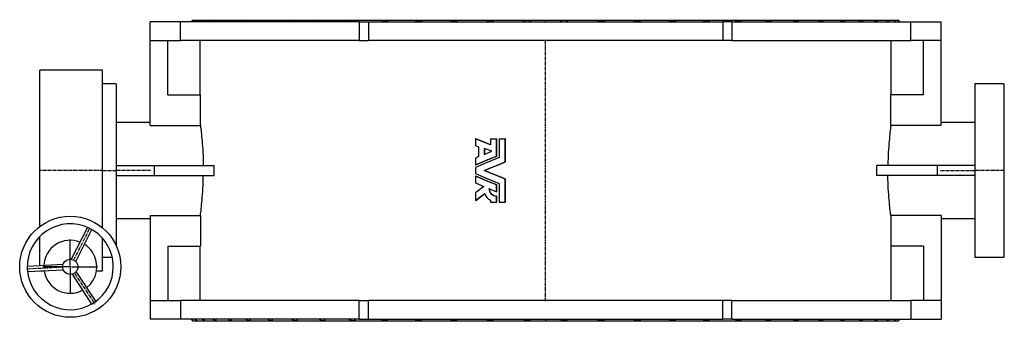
# Model space of a CAD drawing. Extents: x 1343 to 7620, y 815 to 5479.
# Tile 1 of 3: x 1343 to 5234, y 815 to 2009. Entities that reach past the tile are written whole.
import ezdxf

# ---------------------------------------------------------------- set-up
doc = ezdxf.new("R2010")
doc.units = 0
doc.linetypes.add('CENTERX2', pattern=[20.32, 12.7, -2.54, 2.54, -2.54])
doc.layers.get('0').update_dxf_attribs({"linetype": 'CONTINUOUS'})
doc.layers.add('FORMAT', color=7, linetype='CONTINUOUS')

# ---------------------------------------------------------------- blocks, each defined once
blk = doc.blocks.new('SW_CENTERMARKSYMBOL_1')
at = {"layer": 'FORMAT', "color": 0}
for p, q in [((0, 5), (0, 107.5)), ((-5, 0), (-107.5, 0)), ((0, 0), (-2.5, 0)), ((0, 0), (0, 2.5)), ((0, 0), (0, -2.5)), ((0, 0), (2.5, 0)), ((5, 0), (107.5, 0)), ((0, -5), (0, -107.5))]:
    blk.add_line(p, q, dxfattribs=at)

msp = doc.modelspace()

# ---------------------------------------------------------------- linework, layer by layer
at = {"color": 7, "linetype": 'CONTINUOUS'}
for p, q in [((1858.3, 1926.8), (1858.3, 2000.8)), ((1977.9, 2000.8), (1858.3, 2000.8)), ((1977.9, 1926.8), (1977.9, 2000.8)), ((2685, 2000.8), (1977.9, 2000.8)), ((2026.3, 2006.8), (2020.3, 2000.8)), ((2026.3, 2006.8), (4816.3, 2006.8)), ((2685, 2000.8), (2685, 1926.8)), ((2685, 2000.8), (2721.3, 2000.8)), ((2721.3, 2000.8), (2721.3, 1926.8)), ((2721.3, 2000.8), (4121.3, 2000.8)), ((4121.3, 2000.8), (4121.3, 1926.8)), ((4157.7, 2000.8), (4121.3, 2000.8)), ((4157.7, 2000.8), (4157.7, 1926.8)), ((4157.7, 2000.8), (4864.7, 2000.8)), ((4822.3, 2000.8), (4816.3, 2006.8)), ((4864.7, 1926.8), (4864.7, 2000.8)), ((4864.7, 2000.8), (4984.3, 2000.8)), ((4984.3, 1926.8), (4984.3, 2000.8)), ((1858.3, 1926.8), (1977.9, 1926.8)), ((1858.3, 1590.4), (1858.3, 1926.8)), ((1928.3, 1711.8), (1928.3, 1926.8)), ((2685, 1926.8), (1977.9, 1926.8)), ((2055.3, 1926.8), (2055.3, 1711.8)), ((2685, 1926.8), (2721.3, 1926.8)), ((4121.3, 1926.8), (2721.3, 1926.8)), ((4157.7, 1926.8), (4121.3, 1926.8)), ((4157.7, 1926.8), (4864.7, 1926.8)), ((4787.3, 1711.8), (4787.3, 1926.8)), ((4984.3, 1926.8), (4864.7, 1926.8)), ((4914.3, 1711.8), (4914.3, 1926.8)), ((4984.3, 1590.4), (4984.3, 1926.8)), ((1670.3, 1809.3), (1422.9, 1809.3)), ((1422.9, 1191), (1422.9, 1809.3)), ((1670.3, 1184.8), (1670.3, 1809.3)), ((1724.3, 1754.8), (1670.3, 1754.8)), ((1724.3, 1754.8), (1724.3, 1114.6)), ((5232.3, 1754.8), (5118.3, 1754.8)), ((5118.3, 1754.8), (5118.3, 1068.8)), ((5232.3, 1754.8), (5232.3, 1068.8)), ((1928.3, 1711.8), (2056.9, 1711.8)), ((2056.9, 1590.4), (2056.9, 1711.8)), ((4785.8, 1590.4), (4785.8, 1711.8)), ((4914.3, 1711.8), (4785.8, 1711.8)), ((1858.3, 1601.8), (1724.3, 1601.8)), ((5118.3, 1601.8), (4984.3, 1601.8)), ((1858.3, 1590.4), (2056.9, 1590.4)), ((4984.3, 1590.4), (4785.8, 1590.4)), ((3143.7, 1536.8), (3143.7, 1510.4)), ((3143.7, 1536.8), (3145.3, 1536.8)), ((3204.1, 1536.8), (3204.1, 1513.4)), ((3204.1, 1536.8), (3227.7, 1536.8)), ((3227.7, 1469.1), (3227.7, 1536.8)), ((3227.7, 1536.8), (3228.9, 1536.8)), ((3228.9, 1469.1), (3228.9, 1536.8)), ((3237.2, 1536.8), (3237.2, 1462.7)), ((3237.2, 1536.8), (3261.9, 1536.8)), ((3261.9, 1445.8), (3261.9, 1536.8)), ((3262.8, 1536.8), (3261.9, 1536.8)), ((3262.8, 1445.8), (3262.8, 1536.8)), ((3143.7, 1510.4), (3156.6, 1505.4)), ((3156.6, 1505.4), (3156.6, 1466.6)), ((3179, 1499.2), (3179, 1475.8)), ((3208.4, 1487.9), (3179, 1499.2)), ((3179, 1475.8), (3208.4, 1487.9)), ((3180.4, 1498.7), (3180.4, 1476.4)), ((3156.6, 1466.6), (3143.7, 1461.3)), ((3143.7, 1461.3), (3143.7, 1434.6)), ((3227.7, 1469.1), (3228.9, 1469.1)), ((3262.8, 1445.8), (3261.9, 1445.8)), ((1724.3, 1431.8), (1874.3, 1431.8)), ((1874.3, 1431.8), (1874.3, 1391.8)), ((1874.3, 1431.8), (2111.6, 1431.8)), ((2111.6, 1391.8), (2111.6, 1431.8)), ((3143.7, 1434.6), (3145.3, 1434.6)), ((3143.7, 1424.3), (3143.7, 1399.4)), ((3180.4, 1411.8), (3179, 1411.8)), ((4731.1, 1391.8), (4731.1, 1431.8)), ((4968.3, 1431.8), (4731.1, 1431.8)), ((4968.3, 1431.8), (4968.3, 1391.8)), ((5118.3, 1431.8), (4968.3, 1431.8)), ((1724.3, 1391.8), (1874.3, 1391.8)), ((1874.3, 1391.8), (2111.6, 1391.8)), ((3143.7, 1389.1), (3143.7, 1362.4)), ((3145.3, 1389.1), (3143.7, 1389.1)), ((3143.7, 1362.4), (3176.6, 1348.9)), ((3261.9, 1286.8), (3261.9, 1377.9)), ((3262.8, 1377.9), (3261.9, 1377.9)), ((3262.8, 1286.8), (3262.8, 1377.9)), ((4968.3, 1391.8), (4731.1, 1391.8)), ((5118.3, 1391.8), (4968.3, 1391.8)), ((3176.6, 1348.9), (3143.7, 1323.7)), ((3143.7, 1323.7), (3143.7, 1292.8)), ((3197, 1340.5), (3227.7, 1327.9)), ((3227.7, 1327.9), (3227.7, 1354.6)), ((3228.9, 1354.6), (3227.7, 1354.6)), ((3228.9, 1327.9), (3227.7, 1327.9)), ((3228.9, 1327.9), (3228.9, 1354.6)), ((3237.2, 1361), (3237.2, 1286.8)), ((3145.3, 1292.8), (3143.7, 1292.8)), ((3204.1, 1294), (3204.1, 1286.8)), ((3204.1, 1286.8), (3227.7, 1286.8)), ((3227.7, 1286.8), (3227.7, 1310.7)), ((3228.9, 1310.7), (3227.7, 1310.7)), ((3228.9, 1286.8), (3227.7, 1286.8)), ((3228.9, 1286.8), (3228.9, 1310.7)), ((3237.2, 1286.8), (3261.9, 1286.8)), ((3262.8, 1286.8), (3261.9, 1286.8)), ((1724.3, 1221.8), (1858.3, 1221.8)), ((1858.3, 1233.3), (2056.9, 1233.3)), ((1858.3, 1233.3), (1858.3, 896.8)), ((2056.9, 1233.3), (2056.9, 1111.8)), ((4785.8, 1233.3), (4785.8, 1111.8)), ((4984.3, 1233.3), (4785.8, 1233.3)), ((4984.3, 1233.3), (4984.3, 896.8)), ((4984.3, 1221.8), (5118.3, 1221.8)), ((1610.4, 1186.8), (1546.5, 1060.6)), ((1564.4, 1051.6), (1628.2, 1177.7)), ((1422.9, 1034.3), (1422.9, 1151.5)), ((1670.3, 1014.3), (1670.3, 1143.1)), ((1928.3, 1111.8), (2056.9, 1111.8)), ((1928.3, 1111.8), (1928.3, 896.8)), ((2055.3, 1111.8), (2055.3, 896.8)), ((4914.3, 1111.8), (4785.8, 1111.8)), ((4787.3, 896.8), (4787.3, 1111.8)), ((4914.3, 1111.8), (4914.3, 896.8)), ((1670.3, 1068.8), (1708.4, 1068.8)), ((5118.3, 1068.8), (5232.3, 1068.8)), ((1513.9, 1039.3), (1372.7, 1031.5)), ((1373.8, 1011.5), (1515, 1019.3)), ((1425.1, 1014.3), (1439, 1014.3)), ((1643.9, 894.2), (1566.5, 1012.6)), ((1646.4, 1014.3), (1670.3, 1014.3)), ((1549.8, 1001.7), (1627.1, 883.3)), ((1858.3, 896.8), (1858.3, 822.8)), ((1858.3, 896.8), (1977.9, 896.8)), ((1977.9, 896.8), (1977.9, 822.8)), ((2685, 896.8), (1977.9, 896.8)), ((2685, 822.8), (2685, 896.8)), ((2685, 896.8), (2721.3, 896.8)), ((2721.3, 822.8), (2721.3, 896.8)), ((4121.3, 896.8), (2721.3, 896.8)), ((4121.3, 822.8), (4121.3, 896.8)), ((4157.7, 896.8), (4121.3, 896.8)), ((4157.7, 822.8), (4157.7, 896.8)), ((4157.7, 896.8), (4864.7, 896.8)), ((4864.7, 896.8), (4864.7, 822.8)), ((4984.3, 896.8), (4864.7, 896.8)), ((4984.3, 896.8), (4984.3, 822.8)), ((1977.9, 822.8), (1858.3, 822.8)), ((2685, 822.8), (1977.9, 822.8)), ((2020.3, 822.8), (2026.3, 816.8)), ((2685, 822.8), (2721.3, 822.8)), ((2721.3, 822.8), (4121.3, 822.8)), ((4157.7, 822.8), (4121.3, 822.8)), ((4157.7, 822.8), (4864.7, 822.8)), ((4816.3, 816.8), (4822.3, 822.8)), ((4864.7, 822.8), (4984.3, 822.8)), ((2026.3, 816.8), (4816.3, 816.8))]:
    msp.add_line(p, q, dxfattribs=at)
at = {"color": 7, "linetype": 'CONTINUOUS', "flags": 128}
for points in [[(2021.5, 2000.8), (2023.4, 2002.6), (2024.9, 2004), (2026, 2004.9), (2026.7, 2005.3), (2026.7, 2005.2), (2026.4, 2004.7), (2025.7, 2003.8), (2024.6, 2002.6), (2023.1, 2000.8)], [(2035.3, 2000.8), (2037.4, 2002.6), (2039.3, 2004), (2040.8, 2004.9), (2041.8, 2005.3), (2042.3, 2005.2), (2042.3, 2004.7), (2041.9, 2003.8), (2041.2, 2002.6), (2040, 2000.8)], [(2064.2, 2000.8), (2066.6, 2002.6), (2068.8, 2004), (2070.7, 2004.9), (2072.1, 2005.3), (2072.9, 2005.2), (2073.3, 2004.7), (2073.3, 2003.8), (2072.9, 2002.6), (2072.1, 2000.8)], [(2108, 2000.8), (2110.7, 2002.6), (2113.2, 2004), (2115.4, 2004.9), (2117.2, 2005.3), (2118.4, 2005.2), (2119.1, 2004.7), (2119.4, 2003.8), (2119.4, 2002.6), (2118.9, 2000.8)], [(2166.2, 2000.8), (2169.1, 2002.6), (2171.9, 2004), (2174.4, 2004.9), (2176.6, 2005.3), (2178.1, 2005.2), (2179.2, 2004.7), (2179.8, 2003.8), (2180.1, 2002.6), (2180, 2000.8)], [(2238.1, 2000.8), (2241.2, 2002.6), (2244.2, 2004), (2247.1, 2004.9), (2249.6, 2005.3), (2251.4, 2005.2), (2252.9, 2004.7), (2253.8, 2003.8), (2254.4, 2002.6), (2254.7, 2000.8)], [(2323, 2000.8), (2326.3, 2002.6), (2329.5, 2004), (2332.6, 2004.9), (2335.4, 2005.3), (2337.5, 2005.2), (2339.3, 2004.7), (2340.6, 2003.8), (2341.6, 2002.6), (2342.2, 2000.8)], [(2419.9, 2000.8), (2423.3, 2002.6), (2426.7, 2004), (2430, 2004.9), (2433.1, 2005.3), (2435.6, 2005.2), (2437.6, 2004.7), (2439.3, 2003.8), (2440.5, 2002.6), (2441.5, 2000.8)], [(2527.8, 2000.8), (2531.3, 2002.6), (2534.9, 2004), (2538.4, 2004.9), (2541.7, 2005.3), (2544.4, 2005.2), (2546.7, 2004.7), (2548.7, 2003.8), (2550.2, 2002.6), (2551.5, 2000.8)], [(2645.5, 2000.8), (2649.1, 2002.6), (2652.7, 2004), (2656.4, 2004.9), (2659.9, 2005.3), (2662.8, 2005.2), (2665.4, 2004.7), (2667.6, 2003.8), (2669.4, 2002.6), (2671.1, 2000.8)], [(2771.7, 2000.8), (2775.3, 2002.6), (2779, 2004), (2782.7, 2004.9), (2786.4, 2005.3), (2789.5, 2005.2), (2792.4, 2004.7), (2794.8, 2003.8), (2796.9, 2002.6), (2798.9, 2000.8)], [(2905, 2000.8), (2908.6, 2002.6), (2912.3, 2004), (2916.1, 2004.9), (2919.9, 2005.3), (2923.2, 2005.2), (2926.2, 2004.7), (2928.9, 2003.8), (2931.2, 2002.6), (2933.5, 2000.8)], [(3044, 2000.8), (3047.5, 2002.6), (3051.1, 2004), (3055, 2004.9), (3058.9, 2005.3), (3062.3, 2005.2), (3065.5, 2004.7), (3068.4, 2003.8), (3070.9, 2002.6), (3073.5, 2000.8)], [(3187.1, 2000.8), (3190.4, 2002.6), (3194.1, 2004), (3197.9, 2004.9), (3201.9, 2005.3), (3205.4, 2005.2), (3208.7, 2004.7), (3211.7, 2003.8), (3214.4, 2002.6), (3217.2, 2000.8)], [(3625.4, 2000.8), (3628.2, 2002.6), (3631.4, 2004), (3635, 2004.9), (3638.8, 2005.3), (3642.3, 2005.2), (3645.8, 2004.7), (3649.1, 2003.8), (3652.2, 2002.6), (3655.5, 2000.8)], [(3769.2, 2000.8), (3771.7, 2002.6), (3774.7, 2004), (3778.1, 2004.9), (3781.8, 2005.3), (3785.2, 2005.2), (3788.7, 2004.7), (3792, 2003.8), (3795.2, 2002.6), (3798.6, 2000.8)], [(3909.1, 2000.8), (3911.4, 2002.6), (3914.1, 2004), (3917.3, 2004.9), (3920.8, 2005.3), (3924.2, 2005.2), (3927.6, 2004.7), (3930.9, 2003.8), (3934.1, 2002.6), (3937.6, 2000.8)], [(4043.7, 2000.8), (4045.7, 2002.6), (4048.2, 2004), (4051.1, 2004.9), (4054.4, 2005.3), (4057.6, 2005.2), (4061, 2004.7), (4064.2, 2003.8), (4067.4, 2002.6), (4070.9, 2000.8)], [(4171.5, 2000.8), (4173.2, 2002.6), (4175.4, 2004), (4178, 2004.9), (4181.1, 2005.3), (4184.1, 2005.2), (4187.3, 2004.7), (4190.4, 2003.8), (4193.6, 2002.6), (4197.1, 2000.8)], [(4291.1, 2000.8), (4292.4, 2002.6), (4294.3, 2004), (4296.6, 2004.9), (4299.4, 2005.3), (4302.2, 2005.2), (4305.2, 2004.7), (4308.3, 2003.8), (4311.3, 2002.6), (4314.8, 2000.8)], [(4401.1, 2000.8), (4402.1, 2002.6), (4403.6, 2004), (4405.6, 2004.9), (4408.1, 2005.3), (4410.7, 2005.2), (4413.5, 2004.7), (4416.4, 2003.8), (4419.3, 2002.6), (4422.7, 2000.8)], [(4500.4, 2000.8), (4501.1, 2002.6), (4502.2, 2004), (4503.8, 2004.9), (4506, 2005.3), (4508.3, 2005.2), (4510.9, 2004.7), (4513.6, 2003.8), (4516.4, 2002.6), (4519.6, 2000.8)], [(4587.9, 2000.8), (4588.2, 2002.6), (4588.9, 2004), (4590.2, 2004.9), (4592, 2005.3), (4594, 2005.2), (4596.3, 2004.7), (4598.8, 2003.8), (4601.4, 2002.6), (4604.5, 2000.8)], [(4662.6, 2000.8), (4662.5, 2002.6), (4662.9, 2004), (4663.8, 2004.9), (4665.2, 2005.3), (4666.9, 2005.2), (4668.9, 2004.7), (4671.1, 2003.8), (4673.6, 2002.6), (4676.5, 2000.8)], [(4723.7, 2000.8), (4723.2, 2002.6), (4723.2, 2004), (4723.7, 2004.9), (4724.7, 2005.3), (4726.1, 2005.2), (4727.8, 2004.7), (4729.8, 2003.8), (4732, 2002.6), (4734.6, 2000.8)], [(4770.6, 2000.8), (4769.7, 2002.6), (4769.3, 2004), (4769.4, 2004.9), (4770, 2005.3), (4771, 2005.2), (4772.4, 2004.7), (4774.1, 2003.8), (4776, 2002.6), (4778.4, 2000.8)], [(4802.6, 2000.8), (4801.4, 2002.6), (4800.6, 2004), (4800.3, 2004.9), (4800.5, 2005.3), (4801.1, 2005.2), (4802.2, 2004.7), (4803.6, 2003.8), (4805.2, 2002.6), (4807.4, 2000.8)], [(4819.5, 2000.8), (4818, 2002.6), (4816.8, 2004), (4816.1, 2004.9), (4815.9, 2005.3), (4816.1, 2005.2), (4816.9, 2004.7), (4817.9, 2003.8), (4819.3, 2002.6), (4821.1, 2000.8)], [(2056.9, 1590.4), (2057.3, 1587), (2057.8, 1583.3), (2058.5, 1577.4), (2059.3, 1570.8), (2060.1, 1563.5), (2061, 1555.5), (2061.9, 1546.9), (2062.8, 1537.6), (2063.6, 1527.7), (2064.5, 1517.2), (2065.3, 1506.3), (2066, 1495), (2066.7, 1483.3), (2067.3, 1471.2), (2067.8, 1458.8), (2068.2, 1446.3), (2068.4, 1433.6), (2068.4, 1431.8)], [(4785.8, 1590.4), (4785.3, 1587), (4784.9, 1583.3), (4784.1, 1577.4), (4783.3, 1570.8), (4782.5, 1563.5), (4781.6, 1555.5), (4780.8, 1546.9), (4779.9, 1537.6), (4779, 1527.7), (4778.1, 1517.2), (4777.3, 1506.3), (4776.6, 1495), (4775.9, 1483.3), (4775.3, 1471.2), (4774.9, 1458.8), (4774.5, 1446.3), (4774.2, 1433.6), (4774.2, 1431.8)], [(3204.1, 1513.4), (3173.8, 1525.1), (3143.7, 1536.8)], [(3204.1, 1513.9), (3175.3, 1525.1), (3145.3, 1536.8)], [(3143.7, 1434.6), (3171.6, 1446.1), (3199.6, 1457.6), (3227.7, 1469.1)], [(3237.2, 1462.7), (3205.9, 1449.9), (3174.8, 1437.1), (3143.7, 1424.3)], [(3145.3, 1434.6), (3173.1, 1446.1), (3200.9, 1457.6), (3228.9, 1469.1)], [(3179, 1411.8), (3206.5, 1423.2), (3234.2, 1434.5), (3261.9, 1445.8)], [(3180.4, 1411.8), (3207.8, 1423.2), (3235.3, 1434.5), (3262.8, 1445.8)], [(3261.9, 1377.9), (3234.2, 1389.2), (3206.5, 1400.5), (3179, 1411.8)], [(3262.8, 1377.9), (3235.3, 1389.2), (3207.8, 1400.5), (3180.4, 1411.8)], [(2056.9, 1233.3), (2057.3, 1236.6), (2057.8, 1240.4), (2058.5, 1246.2), (2059.3, 1252.9), (2060.1, 1260.2), (2061, 1268.2), (2061.9, 1276.8), (2062.8, 1286.1), (2063.6, 1296), (2064.5, 1306.5), (2065.3, 1317.4), (2066, 1328.7), (2066.7, 1340.4), (2067.3, 1352.5), (2067.8, 1364.9), (2068.2, 1377.4), (2068.4, 1390.1), (2068.4, 1391.8)], [(3143.7, 1399.4), (3174.8, 1386.6), (3205.9, 1373.8), (3237.2, 1361)], [(3227.7, 1354.6), (3199.6, 1366.1), (3171.6, 1377.6), (3143.7, 1389.1)], [(3228.9, 1354.6), (3200.9, 1366.1), (3173.1, 1377.6), (3145.3, 1389.1)], [(4785.8, 1233.3), (4785.3, 1236.6), (4784.9, 1240.4), (4784.1, 1246.2), (4783.3, 1252.9), (4782.5, 1260.2), (4781.6, 1268.2), (4780.8, 1276.8), (4779.9, 1286.1), (4779, 1296), (4778.1, 1306.5), (4777.3, 1317.4), (4776.6, 1328.7), (4775.9, 1340.4), (4775.3, 1352.5), (4774.9, 1364.9), (4774.5, 1377.4), (4774.2, 1390.1), (4774.2, 1391.8)], [(3143.7, 1292.8), (3162.3, 1307), (3181, 1321.2)], [(3145.3, 1292.8), (3163.8, 1307), (3181.2, 1320.3)], [(2021.5, 822.8), (2023.4, 821.1), (2024.9, 819.7), (2026, 818.8), (2026.7, 818.4), (2026.7, 818.5), (2026.4, 819), (2025.7, 819.9), (2024.6, 821.1), (2023.1, 822.8)], [(2035.3, 822.8), (2037.4, 821.1), (2039.3, 819.7), (2040.8, 818.8), (2041.8, 818.4), (2042.3, 818.5), (2042.3, 819), (2041.9, 819.9), (2041.2, 821.1), (2040, 822.8)], [(2064.2, 822.8), (2066.6, 821.1), (2068.8, 819.7), (2070.7, 818.8), (2072.1, 818.4), (2072.9, 818.5), (2073.3, 819), (2073.3, 819.9), (2072.9, 821.1), (2072.1, 822.8)], [(2108, 822.8), (2110.7, 821.1), (2113.2, 819.7), (2115.4, 818.8), (2117.2, 818.4), (2118.4, 818.5), (2119.1, 819), (2119.4, 819.9), (2119.4, 821.1), (2118.9, 822.8)], [(2166.2, 822.8), (2169.1, 821.1), (2171.9, 819.7), (2174.4, 818.8), (2176.6, 818.4), (2178.1, 818.5), (2179.2, 819), (2179.8, 819.9), (2180.1, 821.1), (2180, 822.8)], [(2238.1, 822.8), (2241.2, 821.1), (2244.2, 819.7), (2247.1, 818.8), (2249.6, 818.4), (2251.4, 818.5), (2252.9, 819), (2253.8, 819.9), (2254.4, 821.1), (2254.7, 822.8)], [(2323, 822.8), (2326.3, 821.1), (2329.5, 819.7), (2332.6, 818.8), (2335.4, 818.4), (2337.5, 818.5), (2339.3, 819), (2340.6, 819.9), (2341.6, 821.1), (2342.2, 822.8)], [(2419.9, 822.8), (2423.3, 821.1), (2426.7, 819.7), (2430, 818.8), (2433.1, 818.4), (2435.6, 818.5), (2437.6, 819), (2439.3, 819.9), (2440.5, 821.1), (2441.5, 822.8)], [(2527.8, 822.8), (2531.3, 821.1), (2534.9, 819.7), (2538.4, 818.8), (2541.7, 818.4), (2544.4, 818.5), (2546.7, 819), (2548.7, 819.9), (2550.2, 821.1), (2551.5, 822.8)], [(2645.5, 822.8), (2649.1, 821.1), (2652.7, 819.7), (2656.4, 818.8), (2659.9, 818.4), (2662.8, 818.5), (2665.4, 819), (2667.6, 819.9), (2669.4, 821.1), (2671.1, 822.8)], [(2771.7, 822.8), (2775.3, 821.1), (2779, 819.7), (2782.7, 818.8), (2786.4, 818.4), (2789.5, 818.5), (2792.4, 819), (2794.8, 819.9), (2796.9, 821.1), (2798.9, 822.8)], [(2905, 822.8), (2908.6, 821.1), (2912.3, 819.7), (2916.1, 818.8), (2919.9, 818.4), (2923.2, 818.5), (2926.2, 819), (2928.9, 819.9), (2931.2, 821.1), (2933.5, 822.8)], [(3044, 822.8), (3047.5, 821.1), (3051.1, 819.7), (3055, 818.8), (3058.9, 818.4), (3062.3, 818.5), (3065.5, 819), (3068.4, 819.9), (3070.9, 821.1), (3073.5, 822.8)], [(3187.1, 822.8), (3190.4, 821.1), (3194.1, 819.7), (3197.9, 818.8), (3201.9, 818.4), (3205.4, 818.5), (3208.7, 819), (3211.7, 819.9), (3214.4, 821.1), (3217.2, 822.8)], [(3625.4, 822.8), (3628.2, 821.1), (3631.4, 819.7), (3635, 818.8), (3638.8, 818.4), (3642.3, 818.5), (3645.8, 819), (3649.1, 819.9), (3652.2, 821.1), (3655.5, 822.8)], [(3769.2, 822.8), (3771.7, 821.1), (3774.7, 819.7), (3778.1, 818.8), (3781.8, 818.4), (3785.2, 818.5), (3788.7, 819), (3792, 819.9), (3795.2, 821.1), (3798.6, 822.8)], [(3909.1, 822.8), (3911.4, 821.1), (3914.1, 819.7), (3917.3, 818.8), (3920.8, 818.4), (3924.2, 818.5), (3927.6, 819), (3930.9, 819.9), (3934.1, 821.1), (3937.6, 822.8)], [(4043.7, 822.8), (4045.7, 821.1), (4048.2, 819.7), (4051.1, 818.8), (4054.4, 818.4), (4057.6, 818.5), (4061, 819), (4064.2, 819.9), (4067.4, 821.1), (4070.9, 822.8)], [(4171.5, 822.8), (4173.2, 821.1), (4175.4, 819.7), (4178, 818.8), (4181.1, 818.4), (4184.1, 818.5), (4187.3, 819), (4190.4, 819.9), (4193.6, 821.1), (4197.1, 822.8)], [(4291.1, 822.8), (4292.4, 821.1), (4294.3, 819.7), (4296.6, 818.8), (4299.4, 818.4), (4302.2, 818.5), (4305.2, 819), (4308.3, 819.9), (4311.3, 821.1), (4314.8, 822.8)], [(4401.1, 822.8), (4402.1, 821.1), (4403.6, 819.7), (4405.6, 818.8), (4408.1, 818.4), (4410.7, 818.5), (4413.5, 819), (4416.4, 819.9), (4419.3, 821.1), (4422.7, 822.8)], [(4500.4, 822.8), (4501.1, 821.1), (4502.2, 819.7), (4503.8, 818.8), (4506, 818.4), (4508.3, 818.5), (4510.9, 819), (4513.6, 819.9), (4516.4, 821.1), (4519.6, 822.8)], [(4587.9, 822.8), (4588.2, 821.1), (4588.9, 819.7), (4590.2, 818.8), (4592, 818.4), (4594, 818.5), (4596.3, 819), (4598.8, 819.9), (4601.4, 821.1), (4604.5, 822.8)], [(4662.6, 822.8), (4662.5, 821.1), (4662.9, 819.7), (4663.8, 818.8), (4665.2, 818.4), (4666.9, 818.5), (4668.9, 819), (4671.1, 819.9), (4673.6, 821.1), (4676.5, 822.8)], [(4723.7, 822.8), (4723.2, 821.1), (4723.2, 819.7), (4723.7, 818.8), (4724.7, 818.4), (4726.1, 818.5), (4727.8, 819), (4729.8, 819.9), (4732, 821.1), (4734.6, 822.8)], [(4770.6, 822.8), (4769.7, 821.1), (4769.3, 819.7), (4769.4, 818.8), (4770, 818.4), (4771, 818.5), (4772.4, 819), (4774.1, 819.9), (4776, 821.1), (4778.4, 822.8)], [(4802.6, 822.8), (4801.4, 821.1), (4800.6, 819.7), (4800.3, 818.8), (4800.5, 818.4), (4801.1, 818.5), (4802.2, 819), (4803.6, 819.9), (4805.2, 821.1), (4807.4, 822.8)], [(4819.5, 822.8), (4818, 821.1), (4816.8, 819.7), (4816.1, 818.8), (4815.9, 818.4), (4816.1, 818.5), (4816.9, 819), (4817.9, 819.9), (4819.3, 821.1), (4821.1, 822.8)]]:
    msp.add_lwpolyline(points, dxfattribs=at)
at = {"color": 7, "linetype": 'CONTINUOUS'}
for radius in [200, 30]:
    msp.add_circle((1542.7, 1030.8), radius, dxfattribs=at)
for centre, radius, start, end in [((3348, 1977.4), 28, 57.0361, 122.9639), ((3494.6, 1977.3), 28.1, 57.1524, 122.8476), ((3227.8, 1341.5), 30.8, 181.8519, 269.8635), ((3229, 1341.3), 30.7, 182.5661, 269.7803), ((3217.6, 1328.9), 37.4, 191.7762, 248.8243), ((1542.7, 1030.8), 170, 64.7711, 181.5458), ((1546.7, 1038.7), 161.2, 61.4508, 64.8548), ((1542.7, 1030.8), 170, 0, 61.5443), ((1542.7, 1030.8), 105, 68.6226, 177.6926), ((1542.7, 1030.8), 105, 33.1576, 57.6926), ((1542.7, 1030.8), 105, 308.6226, 33.1576), ((1498.4, 1028.2), 125.7, 180.8989, 185.1903), ((1542.7, 1030.8), 170, 184.7182, 301.5456), ((1542.7, 1030.8), 105, 188.6226, 297.6926), ((1542.7, 1030.8), 170, 304.7181, 0), ((1567.8, 992.8), 124.4, 300.8798, 305.2152), ((3348, 846.3), 28, 237.0361, 302.9639), ((3494.6, 846.4), 28.1, 237.1524, 302.8476)]:
    msp.add_arc(centre, radius, start, end, dxfattribs=at)
at = {"layer": 'FORMAT', "linetype": 'CENTERX2'}
for p, q in [((3421.3, 1998.8), (3421.3, 2008.8)), ((3421.3, 894.8), (3421.3, 1928.8)), ((1670.3, 1411.8), (1420.9, 1411.8)), ((1670.3, 1411.8), (1724.3, 1411.8)), ((1860.3, 1411.8), (1724.3, 1411.8)), ((4982.3, 1411.8), (5118.3, 1411.8)), ((5234.3, 1411.8), (5118.3, 1411.8)), ((1557.6, 1060.3), (1621.7, 1187)), ((1509.8, 1029), (1367.9, 1021.2)), ((1560.7, 1003.2), (1639.2, 883.1)), ((3421.3, 824.8), (3421.3, 814.8))]:
    msp.add_line(p, q, dxfattribs=at)

# ---------------------------------------------------------------- block references
at = {"layer": 'FORMAT'}
msp.add_blockref('SW_CENTERMARKSYMBOL_1', (1542.7, 1030.8), dxfattribs=at)

doc.saveas('drawing.dxf')
